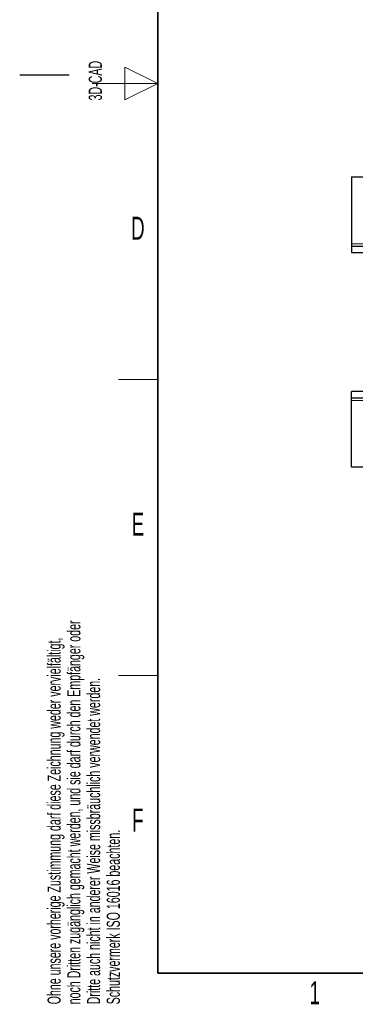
# Model space of a CAD drawing. Header units: millimetres. Extents: x 5 to 418, y 2 to 292.
# Tile 1 of 24: x 5 to 56, y 7 to 157. Entities that reach past the tile are written whole.
import ezdxf

# ---------------------------------------------------------------- set-up
doc = ezdxf.new("R2010")
doc.units = ezdxf.units.MM
doc.layers.add('SLD-0', color=7, linetype='Continuous')
doc.styles.add('SLDTEXTSTYLE0', font='TXT', dxfattribs={"width": 0.605})

# ---------------------------------------------------------------- blocks, each defined once
blk = doc.blocks.new('SW_NOTE_0_2')
at = {"layer": 'SLD-0', "color": 0, "char_height": 2, "attachment_point": 1, "rotation": 90, "style": 'SLDTEXTSTYLE0'}
for s, insert in [('noch Dritten zugänglich gemacht werden, und sie darf durch den Empfänger oder', (0.42, 0)), ('Ohne unsere vorherige Zustimmung darf diese Zeichnung weder vervielfältigt,', (-2.58, 0)), ('Dritte auch nicht in anderer Weise missbräuchlich verwendet werden.', (3.42, 0)), ('Schutzvermerk ISO 16016 beachten.', (6.42, 0))]:
    blk.add_mtext(s, dxfattribs=dict(at, insert=insert))

msp = doc.modelspace()

# ---------------------------------------------------------------- linework, layer by layer
at = {"color": 7, "linetype": 'Continuous', "lineweight": 25}
for p, q in [((55.4305, 133.0425), (55.4305, 122.8758)), ((55.4305, 133.0425), (144.4305, 133.0425)), ((55.4305, 122.8758), (55.4305, 122.5425)), ((55.4305, 122.5425), (55.4305, 121.5425)), ((55.4305, 122.5425), (62.2972, 122.5425)), ((55.4305, 121.5425), (62.2972, 121.5425)), ((55.4305, 99.4091), (55.4305, 100.4091)), ((62.2972, 100.4091), (55.4305, 100.4091)), ((62.2972, 99.4091), (55.4305, 99.4091)), ((55.4305, 99.0758), (55.4305, 99.4091)), ((55.4305, 88.9091), (55.4305, 99.0758)), ((62.9804, 88.9091), (55.4305, 88.9091))]:
    msp.add_line(p, q, dxfattribs=at)
at = {"color": 7, "linetype": 'Continuous', "lineweight": 18}
for p, q in [((55.4305, 122.8758), (62.2972, 122.8758)), ((62.2972, 99.0758), (55.4305, 99.0758))]:
    msp.add_line(p, q, dxfattribs=at)
at = {"layer": 'SLD-0', "lineweight": 35}
for p, q in [((26, 282.5), (26, 12)), ((26, 12), (408, 12))]:
    msp.add_line(p, q, dxfattribs=at)
at = {"layer": 'SLD-0', "lineweight": 18}
for p, q in [((26, 147.25), (21, 149.75)), ((21, 149.75), (21, 144.75)), ((16, 147.25), (26, 147.25)), ((21, 144.75), (26, 147.25)), ((20, 102.25), (26, 102.25)), ((20, 57.25), (26, 57.25))]:
    msp.add_line(p, q, dxfattribs=at)
at = {"layer": 'SLD-0'}
msp.add_line((12.5, 148.5), (5, 148.5), dxfattribs=at)

# ---------------------------------------------------------------- block references
msp.add_blockref('SW_NOTE_0_2', (11.808, 7.2381), dxfattribs=at)

# ---------------------------------------------------------------- texts
at = {"layer": 'SLD-0', "insert": (15.4939, 144.6806), "char_height": 2, "attachment_point": 1, "rotation": 90, "style": 'SLDTEXTSTYLE0'}
msp.add_mtext('3D-CAD', dxfattribs=at)
at = {"layer": 'SLD-0', "char_height": 3.5, "attachment_point": 2, "style": 'SLDTEXTSTYLE0'}
for s, insert in [('D', (22.9597, 127.0011)), ('E', (22.9816, 82.0011)), ('F', (22.9536, 37.0011)), ('1', (49.8527, 10.743))]:
    msp.add_mtext(s, dxfattribs=dict(at, insert=insert))

doc.saveas('drawing.dxf')
